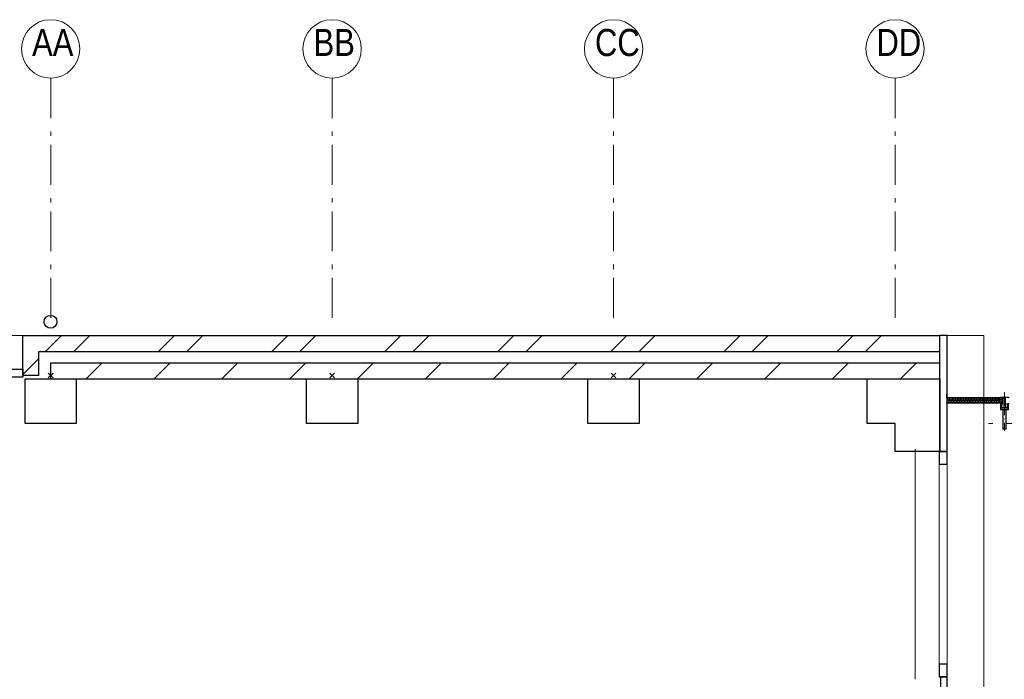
# Model space of a CAD drawing. Header units: millimetres. Extents: x 45699 to 251499, y 244 to 86446.
# Tile 181 of 240: x 212151 to 218308, y 50080 to 54205. Entities that reach past the tile are written whole.
import ezdxf

# ---------------------------------------------------------------- set-up
doc = ezdxf.new("R2010")
doc.units = ezdxf.units.MM
doc.header["$LTSCALE"] = 400
doc.header["$PDMODE"] = 3
doc.header["$PDSIZE"] = 15
for name, pattern in [('STYLE_06', [1.041641, 0.625, -0.208282, 0.069427, -0.138931]), ('STYLE_15', [0.240945, 0.11811, -0.059055, 0.004724, -0.059055]), ('STYLE_16', [0.177165, 0.11811, -0.059055])]:
    doc.linetypes.add(name, pattern=pattern)
for name, color, linetype, lineweight in [('Buitenkozijnen', 140, 'Continuous', 15), ('kozijnen', 140, 'Continuous', 15), ('mat-baksteen', 5, 'Continuous', 25), ('mat-beton (ihwg)', 5, 'Continuous', 25), ('mat-kalkzandsteen', 5, 'Continuous', 25), ('mat-staal_zink', 140, 'Continuous', 15), ('None', 7, 'Continuous', 9)]:
    doc.layers.add(name, color=color, linetype=linetype, lineweight=lineweight)
doc.styles.add('Arial Narrow', font='ARIALN.TTF', dxfattribs={"height": 222.25})

# ---------------------------------------------------------------- blocks, each defined once
blk = doc.blocks.new('Kolom 280x320')
at = {"layer": 'mat-beton (ihwg)', "lineweight": 25}
blk.add_lwpolyline([(-300, 160), (-20, 160), (-20, -160), (-300, -160)], close=True, dxfattribs=at)
at = {"layer": 'None', "color": 92, "linetype": 'Continuous', "lineweight": 5}
blk.add_point((0, 0), dxfattribs=at)
blk = doc.blocks.new('*X1069')
at = {"layer": 'None', "lineweight": 9}
blk.add_line((23286.1, 8436.8), (23386.1, 8536.8), dxfattribs=at)
blk = doc.blocks.new('*X1070')
at = {"layer": 'None', "lineweight": 9}
for p, q in [((23683.5, 8410), (23783.5, 8510)), ((24107.8, 8410), (24207.8, 8510)), ((24532, 8410), (24632, 8510)), ((24956.3, 8410), (25056.3, 8510)), ((25380.6, 8410), (25480.6, 8510)), ((25804.8, 8410), (25904.8, 8510)), ((26229.1, 8410), (26329.1, 8510)), ((26653.4, 8410), (26753.4, 8510)), ((27077.6, 8410), (27177.6, 8510)), ((27501.9, 8410), (27601.9, 8510)), ((27926.1, 8410), (28026.1, 8510)), ((28350.4, 8410), (28450.4, 8510)), ((28774.7, 8410), (28874.7, 8510))]:
    blk.add_line(p, q, dxfattribs=at)
blk = doc.blocks.new('*X1071')
at = {"layer": 'None', "lineweight": 9}
for p, q in [((23429.2, 8580), (23529.2, 8680)), ((23605.6, 8580), (23705.6, 8680)), ((24136.3, 8580), (24236.3, 8680)), ((24312.7, 8580), (24412.7, 8680)), ((24843.5, 8580), (24943.5, 8680)), ((25019.8, 8580), (25119.8, 8680)), ((25550.6, 8580), (25650.6, 8680)), ((25727, 8580), (25827, 8680)), ((26257.7, 8580), (26357.7, 8680)), ((26434.1, 8580), (26534.1, 8680)), ((26964.8, 8580), (27064.8, 8680)), ((27141.2, 8580), (27241.2, 8680)), ((27671.9, 8580), (27771.9, 8680)), ((27848.3, 8580), (27948.3, 8680)), ((28379, 8580), (28479, 8680)), ((28555.4, 8580), (28655.4, 8680))]:
    blk.add_line(p, q, dxfattribs=at)
blk = doc.blocks.new('*U1092')
at = {"layer": 'Buitenkozijnen', "lineweight": 15}
for p, q in [((-10, 0), (-10, -1960)), ((-10, 0), (40, 0)), ((40, 0), (40, -1960)), ((-10, -1960), (40, -1960))]:
    blk.add_line(p, q, dxfattribs=at)
blk = doc.blocks.new('Gevelpui best 1960')
at = {"layer": 'Buitenkozijnen', "color": 43, "lineweight": 9}
blk.add_line((250, 0), (250, -1960), dxfattribs=at)
at = {"layer": 'Buitenkozijnen', "color": 92, "lineweight": 25}
for points in [[(-10, 0), (40, 0), (40, -80), (-10, -80)], [(-10, -1880), (40, -1880), (40, -1960), (-10, -1960)]]:
    blk.add_lwpolyline(points, close=True, dxfattribs=at)
at = {"layer": 'Buitenkozijnen'}
blk.add_blockref('*U1092', (0, 0), dxfattribs=at)
blk = doc.blocks.new('HWA')
at = {"layer": 'None', "color": 92, "linetype": 'Continuous', "lineweight": 25}
blk.add_circle((0, -74), 40, dxfattribs=at)
blk = doc.blocks.new('Gevelpui best 1410 (2D)')
at = {"layer": 'Buitenkozijnen', "lineweight": 15}
for p, q in [((-260, 0), (-260, -1410)), ((-260, 0), (-210, 0)), ((-210, 0), (-210, -1410)), ((-260, -1410), (-210, -1410))]:
    blk.add_line(p, q, dxfattribs=at)
at = {"layer": 'Buitenkozijnen', "color": 92, "lineweight": 25}
for points in [[(-260, 0), (-210, 0), (-210, -80), (-260, -80)], [(-260, -1330), (-210, -1330), (-210, -1410), (-260, -1410)]]:
    blk.add_lwpolyline(points, close=True, dxfattribs=at)
at = {"layer": 'None', "color": 43, "linetype": 'Continuous', "lineweight": 9}
blk.add_line((-410, 15), (-410, -1425), dxfattribs=at)
blk = doc.blocks.new('*U1566')
at = {"layer": 'None', "color": 8, "lineweight": 5}
for p, q in [((29393.6, 8290.3), (29412.6, 8260)), ((29412.6, 8290.3), (29393.6, 8260))]:
    blk.add_line(p, q, dxfattribs=at)
at = {"layer": 'None', "color": 43, "lineweight": 9}
blk.add_lwpolyline([(29393.6, 8290.3), (29412.6, 8290.3), (29412.6, 8260), (29393.6, 8260)], close=True, dxfattribs=at)
blk = doc.blocks.new('*U1567')
at = {"layer": 'None', "color": 8, "linetype": 'Continuous', "lineweight": 5, "flags": 128}
blk.add_lwpolyline([(0, 0, 0.463138), (4.2, 4.9), (0.8, 25.1, -0.463138), (5, 30, -0.463138), (9.1, 25.1), (5.8, 4.9, 0.463138), (9.9, 0, 0.463138), (14.1, 4.9), (10.7, 25.1, -0.463138), (14.9, 30, -0.463138), (19.1, 25.1), (15.7, 4.9, 0.463138), (19.9, 0, 0.463138), (24, 4.9), (20.7, 25.1, -0.463138), (24.8, 30, -0.463138), (29, 25.1), (25.7, 4.9, 0.463138), (29.8, 0, 0.463138), (34, 4.9), (30.6, 25.1, -0.463138), (34.8, 30, -0.463138), (38.9, 25.1), (35.6, 4.9, 0.463138), (39.7, 0, 0.463138), (43.9, 4.9), (40.6, 25.1, -0.463138), (44.7, 30, -0.463138), (48.9, 25.1), (45.5, 4.9, 0.463138), (49.7, 0, 0.463138), (53.8, 4.9), (50.5, 25.1, -0.463138), (54.6, 30, -0.463138), (58.8, 25.1), (55.5, 4.9, 0.463138), (59.6, 0, 0.463138), (63.8, 4.9), (60.4, 25.1, -0.463138), (64.6, 30, -0.463138), (68.7, 25.1), (65.4, 4.9, 0.463138), (69.5, 0, 0.463138), (73.7, 4.9), (70.4, 25.1, -0.463138), (74.5, 30, -0.463138), (78.7, 25.1), (75.3, 4.9, 0.463138), (79.5, 0, 0.463138), (83.6, 4.9), (80.3, 25.1, -0.463138), (84.5, 30, -0.463138), (88.6, 25.1), (85.3, 4.9, 0.463138), (89.4, 0, 0.463138), (93.6, 4.9), (90.2, 25.1, -0.463138), (94.4, 30, -0.463138), (98.5, 25.1), (95.2, 4.9, 0.463138), (99.4, 0, 0.463138), (103.5, 4.9), (100.2, 25.1, -0.463138), (104.3, 30, -0.463138), (108.5, 25.1), (105.1, 4.9, 0.463138), (109.3, 0, 0.463138), (113.4, 4.9), (110.1, 25.1, -0.463138), (114.3, 30, -0.463138), (118.4, 25.1), (115.1, 4.9, 0.463138), (119.2, 0, 0.463138), (123.4, 4.9), (120, 25.1, -0.463138), (124.2, 30, -0.463138), (128.4, 25.1), (125, 4.9, 0.463138), (129.2, 0, 0.463138), (133.3, 4.9), (130, 25.1, -0.463138), (134.1, 30, -0.463138), (138.3, 25.1), (134.9, 4.9, 0.463138), (139.1, 0, 0.463138), (143.3, 4.9), (139.9, 25.1, -0.463138), (144.1, 30, -0.463138), (148.2, 25.1), (144.9, 4.9, 0.463138), (149, 0, 0.463138), (153.2, 4.9), (149.8, 25.1, -0.463138), (154, 30, -0.463138), (158.2, 25.1), (154.8, 4.9, 0.463138), (159, 0, 0.463138), (163.1, 4.9), (159.8, 25.1, -0.463138), (163.9, 30, -0.463138), (168.1, 25.1), (164.7, 4.9, 0.463138), (168.9, 0, 0.463138), (173.1, 4.9), (169.7, 25.1, -0.463138), (173.9, 30, -0.463138), (178, 25.1), (174.7, 4.9, 0.463138), (178.8, 0, 0.463138), (183, 4.9), (179.7, 25.1, -0.463138), (183.8, 30, -0.463138), (188, 25.1), (184.6, 4.9, 0.463138), (188.8, 0, 0.463138), (192.9, 4.9), (189.6, 25.1, -0.463138), (193.7, 30, -0.463138), (197.9, 25.1), (194.6, 4.9, 0.463138), (198.7, 0, 0.463138), (202.9, 4.9), (199.5, 25.1, -0.463138), (203.7, 30, -0.463138), (207.8, 25.1), (204.5, 4.9, 0.463138), (208.6, 0, 0.463138), (212.8, 4.9), (209.5, 25.1, -0.463138), (213.6, 30, -0.463138), (217.8, 25.1), (214.4, 4.9, 0.463138), (218.6, 0, 0.463138), (222.7, 4.9), (219.4, 25.1, -0.463138), (223.6, 30, -0.463138), (227.7, 25.1), (224.4, 4.9, 0.463138), (228.5, 0, 0.463138), (232.7, 4.9), (229.3, 25.1, -0.463138), (233.5, 30, -0.463138), (237.6, 25.1), (234.3, 4.9, 0.463138), (238.5, 0, 0.463138), (242.6, 4.9), (239.3, 25.1, -0.463138), (243.4, 30, -0.463138), (247.6, 25.1), (244.2, 4.9, 0.463138), (248.4, 0, 0.463138), (252.5, 4.9), (249.2, 25.1, -0.463138), (253.4, 30, -0.463138), (257.5, 25.1), (254.2, 4.9, 0.463138), (258.3, 0, 0.463138), (262.5, 4.9), (259.1, 25.1, -0.463138), (263.3, 30, -0.463138), (267.5, 25.1), (264.1, 4.9, 0.463138), (268.3, 0, 0.463138), (272.4, 4.9), (269.1, 25.1, -0.463138), (273.2, 30, -0.463138), (277.4, 25.1), (274, 4.9, 0.463138), (278.2, 0, 0.463138), (282.4, 4.9), (279, 25.1, -0.463138), (283.2, 30, -0.463138), (287.3, 25.1), (284, 4.9, 0.463138), (288.1, 0, 0.463138), (292.3, 4.9), (288.9, 25.1, -0.463138), (293.1, 30, -0.463138), (297.3, 25.1), (293.9, 4.9, 0.463138), (298.1, 0, 0.463138), (302.2, 4.9), (298.9, 25.1, -0.463138), (303, 30, -0.463138), (307.2, 25.1), (303.8, 4.9, 0.463138), (308, 0, 0.463138), (312.2, 4.9), (308.8, 25.1, -0.463138), (313, 30, -0.463138), (317.1, 25.1), (313.8, 4.9, 0.463138), (317.9, 0, 0.463138), (322.1, 4.9), (318.8, 25.1, -0.463138), (322.9, 30, -0.463138), (327.1, 25.1), (323.7, 4.9, 0.463138), (327.9, 0, 0.463138)], format="xyb", dxfattribs=at)
blk = doc.blocks.new('*U497')
at = {"layer": 'None', "color": 8, "lineweight": 5, "flags": 128}
for points in [[(-5, -154.3), (-5, -154.3, 0.414214), (-5.5, -154.8), (-5.5, -172.5), (-5.5, -172.5, 0.414214), (-5, -173), (-4, -173), (-4, -173, 0.414214), (-3.5, -172.5), (-3.5, -172.5, 0.414214), (-4, -172), (-4.5, -172), (-4.5, -168.8), (-4.5, -168.8, -0.414214), (-4, -168.3), (-2.7, -168.3), (-2.7, -168.3, 0.221695), (-1.9, -167.9), (-0.8, -166.5), (-0.8, -166.5, -0.466308), (0.8, -166.5), (2, -167.9), (2, -167.9, 0.221695), (2.7, -168.3), (4, -168.3), (4, -168.3, -0.414214), (4.5, -168.8), (4.5, -172), (4, -172), (4, -172, 0.414214), (3.5, -172.5), (3.5, -172.5, 0.414214), (4, -173), (5, -173), (5, -173, 0.414214), (5.5, -172.5), (5.5, -154.8), (5.5, -154.8, 0.414214), (5, -154.3), (4.7, -154.3), (4.7, -155), (4.7, -155, -0.414214), (4.4, -155.3), (4.1, -155.3), (4.1, -155.3, -0.414214), (3.3, -154.5), (3.3, -150.6), (3.3, -150.6, -0.414214), (4.1, -149.8), (4.4, -149.8), (4.4, -149.8, -0.414214), (4.7, -150.1), (4.7, -150.8), (5, -150.8), (5, -150.8, 0.414214), (5.5, -150.3), (5.5, -137.6), (5.5, -137.6, 0.351868), (5.3, -137.3), (5.3, -137.3, 0.351868), (4.9, -137.5), (4.1, -139.2), (4.1, -139.2, 0.314902), (4.2, -139.4), (4.5, -139.7), (4.5, -139.7, -0.198912), (4.5, -139.9), (4.5, -140.1), (4.5, -140.1, -0.198912), (4.5, -140.3), (4.2, -140.6), (4.2, -140.6, 0.414214), (4.2, -140.8), (4.5, -141.1), (4.5, -141.1, -0.198912), (4.5, -141.3), (4.5, -141.5), (4.5, -141.5, -0.198912), (4.5, -141.7), (4.2, -142), (4.2, -142, 0.414214), (4.2, -142.2), (4.5, -142.5), (4.5, -142.5, -0.198912), (4.5, -142.7), (4.5, -143.2), (4.5, -143.2, -0.087489), (4.5, -143.3), (4.2, -144.1), (4.2, -148.5), (4.2, -148.5, -0.414214), (3.9, -148.8), (-3.9, -148.8), (-3.9, -148.8, -0.414214), (-4.2, -148.5), (-4.2, -144.1), (-4.5, -143.3), (-4.5, -143.3, -0.087489), (-4.5, -143.2), (-4.5, -142.7), (-4.5, -142.7, -0.198912), (-4.4, -142.5), (-4.1, -142.2), (-4.1, -142.2, 0.414214), (-4.1, -142), (-4.4, -141.7), (-4.4, -141.7, -0.198912), (-4.5, -141.5), (-4.5, -141.3), (-4.5, -141.3, -0.198912), (-4.4, -141.1), (-4.1, -140.8), (-4.1, -140.8, 0.414214), (-4.1, -140.6), (-4.4, -140.3), (-4.4, -140.3, -0.198912), (-4.5, -140.1), (-4.5, -139.9), (-4.5, -139.9, -0.198912), (-4.4, -139.7), (-4.1, -139.4), (-4.1, -139.4, 0.314902), (-4.1, -139.2), (-4.9, -137.5), (-4.9, -137.5, 0.351868), (-5.3, -137.3), (-5.3, -137.3, 0.351868), (-5.5, -137.6), (-5.5, -150.3), (-5.5, -150.3, 0.414214), (-5, -150.8), (-4.7, -150.8), (-4.7, -150.1), (-4.7, -150.1, -0.414214), (-4.4, -149.8), (-4.1, -149.8), (-4.1, -149.8, -0.414214), (-3.3, -150.6), (-3.3, -154.5), (-3.3, -154.5, -0.414214), (-4.1, -155.3), (-4.4, -155.3), (-4.4, -155.3, -0.414214), (-4.7, -155), (-4.7, -154.3)], [(-4.5, -161.7, -0.414214), (-4, -161.2), (-2.7, -161.2), (-2.7, -161.2, 0.414214), (-2.5, -161), (-2.5, -160.4), (-2.5, -160.4, 0.414214), (-2.7, -160.2), (-4, -160.2), (-4, -160.2, -0.414214), (-4.5, -159.7), (-4.5, -156.8), (-4.5, -156.8, -0.414214), (-4, -156.3), (4, -156.3), (4, -156.3, -0.414214), (4.5, -156.8), (4.5, -159.7), (4.5, -159.7, -0.414214), (4, -160.2), (2.7, -160.2), (2.7, -160.2, 0.414214), (2.5, -160.4), (2.5, -161), (2.5, -161, 0.414214), (2.7, -161.2), (4, -161.2), (4, -161.2, -0.414214), (4.5, -161.7), (4.5, -166.8), (4.5, -166.8, -0.414214), (4, -167.3), (3, -167.3), (3, -167.3, -0.221695), (2.6, -167.1), (1.5, -165.9), (1.5, -165.9, 0.466308), (-1.5, -165.9), (-2.6, -167.1), (-2.6, -167.1, -0.221695), (-2.9, -167.3), (-4, -167.3), (-4, -167.3, -0.414214), (-4.5, -166.8), (-4.5, -161.7)], [(-1.8, -149.8, 0.414214), (-2.3, -150.3), (-2.3, -155.1), (-2.3, -155.1, 0.414214), (-2.1, -155.3), (2.1, -155.3), (2.1, -155.3, 0.414214), (2.3, -155.1), (2.3, -150.3), (2.3, -150.3, 0.414214), (1.8, -149.8), (-1.8, -149.8)]]:
    blk.add_lwpolyline(points, format="xyb", close=True, dxfattribs=at)
blk = doc.blocks.new('*U498')
at = {"layer": 'None', "color": 8, "lineweight": 5, "flags": 128}
for points in [[(-13.5, -182.8), (-13.5, -181.9), (-14.5, -181.1), (-14.5, -181.1, 0.36397), (-14.9, -181.1), (-14.9, -181.1), (-15.4, -181.5), (-15.4, -181.5, -0.36397), (-15.8, -181.5), (-15.8, -181.5), (-16.3, -181.1), (-16.3, -181.1, 0.36397), (-16.7, -181.1), (-16.7, -181.1), (-17.2, -181.5), (-17.2, -181.5, -0.36397), (-17.6, -181.5), (-17.6, -181.5), (-18.1, -181.1), (-18.1, -181.1, 0.36397), (-18.5, -181.1), (-18.5, -181.1), (-19, -181.5), (-19, -181.5, -0.36397), (-19.4, -181.5), (-19.4, -181.5), (-19.9, -181.1), (-19.9, -181.1, 0.36397), (-20.3, -181.1), (-20.3, -181.1), (-20.8, -181.5), (-20.8, -181.5, -0.36397), (-21.2, -181.5), (-21.2, -181.5), (-21.7, -181.1), (-21.7, -181.1, 0.36397), (-22.1, -181.1), (-22.1, -181.1), (-22.4, -181.3), (-23.2, -181.3), (-23.5, -181.1), (-23.5, -181.1, 0.36397), (-23.9, -181.1), (-23.9, -181.1), (-24.2, -181.3), (-24.5, -181.3), (-24.5, -181.3, -0.267949), (-24.8, -181.2), (-24.8, -181.2), (-24.9, -180.9), (-24.9, -180.9, 0.339454), (-25.3, -180.7), (-25.3, -180.7, 0.339454), (-25.5, -181), (-25.5, -181), (-25.5, -184.4), (-25.5, -184.4, 0.414214), (-25.2, -184.7), (-25.2, -184.7), (-24.3, -184.7), (-24.3, -184.7, 0.414214), (-24, -184.4), (-24, -184.4), (-24, -182.7), (-24, -182.7, 0.236068), (-24.1, -182.5), (-24.1, -182.5), (-24.1, -182.5, -0.548276), (-24, -182.2), (-24, -182.2, -0.548276), (-23.8, -182.4), (-23.8, -182.4), (-23.8, -182.4, 0.250388), (-23.6, -182.3), (-23.6, -182.3), (-22.8, -182.3), (-22.8, -182.3, -0.414214), (-22.5, -182.6), (-22.5, -182.6), (-22.5, -183.3), (-22.5, -183.3, 0.414214), (-22.2, -183.6), (-22.2, -183.6), (-22, -183.6), (-22, -183.6, 0.131652), (-21.8, -183.5), (-21.8, -183.5), (-20.5, -182.8), (-13.5, -182.8)], [(-6, -180.7), (-6, -180.7, -0.388879), (-8.7, -183.2), (-8.7, -183.2), (-20.4, -183.2), (-21.6, -183.9), (-22.9, -183.9), (-22.9, -182.7), (-23.8, -182.7), (-23.8, -184.8), (23.8, -184.8), (23.8, -182.7), (22.9, -182.7), (22.9, -183.9), (21.7, -183.9), (20.4, -183.2), (8.7, -183.2), (8.7, -183.2, -0.388879), (6, -180.7), (6, -180.7), (5.3, -173.2), (2.5, -173.2), (2.5, -171.2), (-2.5, -171.2), (-2.5, -173.2), (-5.3, -173.2), (-6, -180.7)], [(13.5, -182.8), (13.5, -181.9), (14.5, -181.1), (14.5, -181.1, -0.36397), (14.9, -181.1), (14.9, -181.1), (15.4, -181.5), (15.4, -181.5, 0.36397), (15.8, -181.5), (15.8, -181.5), (16.3, -181.1), (16.3, -181.1, -0.36397), (16.7, -181.1), (16.7, -181.1), (17.2, -181.5), (17.2, -181.5, 0.36397), (17.6, -181.5), (17.6, -181.5), (18.1, -181.1), (18.1, -181.1, -0.36397), (18.5, -181.1), (18.5, -181.1), (19, -181.5), (19, -181.5, 0.36397), (19.4, -181.5), (19.4, -181.5), (19.9, -181.1), (19.9, -181.1, -0.36397), (20.3, -181.1), (20.3, -181.1), (20.8, -181.5), (20.8, -181.5, 0.36397), (21.2, -181.5), (21.2, -181.5), (21.7, -181.1), (21.7, -181.1, -0.36397), (22.1, -181.1), (22.1, -181.1), (22.4, -181.3), (23.2, -181.3), (23.5, -181.1), (23.5, -181.1, -0.36397), (23.9, -181.1), (23.9, -181.1), (24.2, -181.3), (24.5, -181.3), (24.5, -181.3, 0.267949), (24.8, -181.2), (24.8, -181.2), (25, -180.9), (25, -180.9, -0.339454), (25.3, -180.7), (25.3, -180.7, -0.339454), (25.5, -181), (25.5, -181), (25.5, -184.4), (25.5, -184.4, -0.414214), (25.2, -184.7), (25.2, -184.7), (24.3, -184.7), (24.3, -184.7, -0.414214), (24, -184.4), (24, -184.4), (24, -182.7), (24, -182.7, -0.236068), (24.1, -182.5), (24.1, -182.5), (24.1, -182.5, 0.548276), (24.1, -182.2), (24.1, -182.2, 0.548276), (23.9, -182.4), (23.9, -182.4), (23.9, -182.4, -0.250388), (23.6, -182.3), (23.6, -182.3), (22.8, -182.3), (22.8, -182.3, 0.414214), (22.5, -182.6), (22.5, -182.6), (22.5, -183.3), (22.5, -183.3, -0.414214), (22.2, -183.6), (22.2, -183.6), (22, -183.6), (22, -183.6, -0.131652), (21.8, -183.5), (21.8, -183.5), (20.5, -182.8), (13.5, -182.8)]]:
    blk.add_lwpolyline(points, format="xyb", close=True, dxfattribs=at)
blk = doc.blocks.new('verticale stijl 150x50 UV')
at = {"layer": 'None', "color": 8, "linetype": 'STYLE_15', "lineweight": 5}
blk.add_line((0, -216), (0, 35), dxfattribs=at)
at = {"layer": 'None', "color": 8, "lineweight": 5}
for p, q in [((-25.6, -142.7), (-25.6, -142.7)), ((-25.6, -144.4), (-25.6, -144.4)), ((-24.8, -133.4), (-24.8, -133.4)), ((-24.8, -134.2), (-24.8, -134.2)), ((-24.8, -135), (-24.8, -135)), ((-24.8, -135.8), (-24.8, -135.8)), ((-24.8, -136.6), (-24.8, -136.6)), ((-24.8, -137.4), (-24.8, -137.4)), ((-24.8, -138.3), (-24.8, -138.3)), ((-24.8, -139.1), (-24.8, -139.1)), ((-24.8, -139.9), (-24.8, -139.9)), ((-24.8, -140.7), (-24.8, -140.7)), ((-24.8, -141.5), (-24.8, -141.5)), ((-24.8, -142.3), (-24.8, -142.3)), ((-24.8, -143.1), (-24.8, -143.1)), ((-24.8, -144.8), (-24.8, -144.8)), ((-24, -133), (-24, -133)), ((-24, -133.8), (-24, -133.8)), ((-24, -134.6), (-24, -134.6)), ((-24, -135.4), (-24, -135.4)), ((-24, -136.2), (-24, -136.2)), ((-24, -137), (-24, -137)), ((-24, -137.9), (-24, -137.9)), ((-24, -138.7), (-24, -138.7)), ((-24, -139.5), (-24, -139.5)), ((-24, -140.3), (-24, -140.3)), ((-24, -141.1), (-24, -141.1)), ((-24, -141.9), (-24, -141.9)), ((-24, -142.7), (-24, -142.7)), ((-24, -144.4), (-24, -144.4)), ((-23.2, -133.4), (-23.2, -133.4)), ((-23.2, -134.2), (-23.2, -134.2)), ((-23.2, -135), (-23.2, -135)), ((-23.2, -135.8), (-23.2, -135.8)), ((-23.2, -136.6), (-23.2, -136.6)), ((-23.2, -137.4), (-23.2, -137.4)), ((-23.2, -138.3), (-23.2, -138.3)), ((-23.2, -139.1), (-23.2, -139.1)), ((-23.2, -139.9), (-23.2, -139.9)), ((-23.2, -140.7), (-23.2, -140.7)), ((-23.2, -141.5), (-23.2, -141.5)), ((-23.2, -144.8), (-23.2, -144.8)), ((-22.4, -133), (-22.4, -133)), ((-22.4, -133.8), (-22.4, -133.8)), ((-22.4, -134.6), (-22.4, -134.6)), ((-22.4, -140.3), (-22.4, -140.3)), ((-22.4, -141.1), (-22.4, -141.1)), ((-22.4, -144.4), (-22.4, -144.4)), ((-21.6, -126.9), (-21.6, -126.9)), ((-21.6, -127.7), (-21.6, -127.7)), ((-21.6, -128.5), (-21.6, -128.5)), ((-21.6, -129.3), (-21.6, -129.3)), ((-21.6, -130.1), (-21.6, -130.1)), ((-21.6, -130.9), (-21.6, -130.9)), ((-21.6, -131.8), (-21.6, -131.8)), ((-21.6, -132.6), (-21.6, -132.6)), ((-21.6, -133.4), (-21.6, -133.4)), ((-21.6, -134.2), (-21.6, -134.2)), ((-21.6, -135), (-21.6, -135)), ((-21.6, -139.9), (-21.6, -139.9)), ((-21.6, -140.7), (-21.6, -140.7)), ((-21.6, -141.5), (-21.6, -141.5)), ((-21.6, -144.8), (-21.6, -144.8)), ((-20.7, -126.5), (-20.7, -126.5)), ((-20.7, -128.9), (-20.7, -128.9)), ((-20.7, -129.7), (-20.7, -129.7)), ((-20.7, -130.5), (-20.7, -130.5)), ((-20.7, -131.4), (-20.7, -131.4)), ((-20.7, -132.2), (-20.7, -132.2)), ((-20.7, -133), (-20.7, -133)), ((-20.7, -133.8), (-20.7, -133.8)), ((-20.7, -134.6), (-20.7, -134.6)), ((-20.7, -135.4), (-20.7, -135.4)), ((-20.7, -136.2), (-20.7, -136.2)), ((-20.7, -137), (-20.7, -137)), ((-20.7, -137.9), (-20.7, -137.9)), ((-20.7, -138.7), (-20.7, -138.7)), ((-20.7, -139.5), (-20.7, -139.5)), ((-20.7, -140.3), (-20.7, -140.3)), ((-20.7, -141.1), (-20.7, -141.1)), ((-20.7, -144.4), (-20.7, -144.4)), ((-19.9, -126.1), (-19.9, -126.1)), ((-19.9, -130.1), (-19.9, -130.1)), ((-19.9, -130.9), (-19.9, -130.9)), ((-19.9, -131.8), (-19.9, -131.8)), ((-19.9, -132.6), (-19.9, -132.6)), ((-19.9, -133.4), (-19.9, -133.4)), ((-19.9, -134.2), (-19.9, -134.2)), ((-19.9, -135), (-19.9, -135)), ((-19.9, -135.8), (-19.9, -135.8)), ((-19.9, -136.6), (-19.9, -136.6)), ((-19.9, -137.4), (-19.9, -137.4)), ((-19.9, -138.3), (-19.9, -138.3)), ((-19.9, -139.1), (-19.9, -139.1)), ((-19.9, -139.9), (-19.9, -139.9)), ((-19.9, -140.7), (-19.9, -140.7)), ((-19.9, -141.5), (-19.9, -141.5)), ((-19.9, -142.3), (-19.9, -142.3)), ((-19.9, -143.1), (-19.9, -143.1)), ((-19.9, -143.9), (-19.9, -143.9)), ((-19.1, -126.5), (-19.1, -126.5)), ((-19.1, -127.3), (-19.1, -127.3)), ((-19.1, -128.9), (-19.1, -128.9)), ((-19.1, -129.7), (-19.1, -129.7)), ((-19.1, -130.5), (-19.1, -130.5)), ((-19.1, -131.4), (-19.1, -131.4)), ((-19.1, -132.2), (-19.1, -132.2)), ((-19.1, -133), (-19.1, -133)), ((-19.1, -133.8), (-19.1, -133.8)), ((-19.1, -134.6), (-19.1, -134.6)), ((-19.1, -140.3), (-19.1, -140.3)), ((-19.1, -141.1), (-19.1, -141.1)), ((-19.1, -141.9), (-19.1, -141.9)), ((-18.3, -127.7), (-18.3, -127.7)), ((-18.3, -128.5), (-18.3, -128.5)), ((-18.3, -129.3), (-18.3, -129.3)), ((-18.3, -133.4), (-18.3, -133.4)), ((-18.3, -134.2), (-18.3, -134.2)), ((-18.3, -135), (-18.3, -135)), ((-18.3, -139.9), (-18.3, -139.9)), ((-18.3, -140.7), (-18.3, -140.7)), ((-18.3, -141.5), (-18.3, -141.5)), ((-18.3, -142.3), (-18.3, -142.3)), ((-17.5, -133), (-17.5, -133)), ((-17.5, -133.8), (-17.5, -133.8)), ((-17.5, -134.6), (-17.5, -134.6)), ((-17.5, -135.4), (-17.5, -135.4)), ((-17.5, -136.2), (-17.5, -136.2)), ((-17.5, -137), (-17.5, -137)), ((-17.5, -137.9), (-17.5, -137.9)), ((-17.5, -138.7), (-17.5, -138.7)), ((-17.5, -139.5), (-17.5, -139.5)), ((-17.5, -140.3), (-17.5, -140.3)), ((-17.5, -141.1), (-17.5, -141.1)), ((-17.5, -141.9), (-17.5, -141.9)), ((-17.5, -142.7), (-17.5, -142.7)), ((-16.7, -133.4), (-16.7, -133.4)), ((-16.7, -134.2), (-16.7, -134.2)), ((-16.7, -135), (-16.7, -135)), ((-16.7, -135.8), (-16.7, -135.8)), ((-16.7, -136.6), (-16.7, -136.6)), ((-16.7, -137.4), (-16.7, -137.4)), ((-16.7, -138.3), (-16.7, -138.3)), ((-16.7, -139.1), (-16.7, -139.1)), ((-16.7, -139.9), (-16.7, -139.9)), ((-16.7, -140.7), (-16.7, -140.7)), ((-16.7, -141.5), (-16.7, -141.5)), ((-16.7, -142.3), (-16.7, -142.3)), ((-16.7, -143.1), (-16.7, -143.1)), ((-15.9, -141.1), (-15.9, -141.1)), ((-15.9, -141.9), (-15.9, -141.9)), ((-15.9, -142.7), (-15.9, -142.7)), ((-15.9, -144.4), (-15.9, -144.4)), ((-15.1, -142.3), (-15.1, -142.3)), ((-15.1, -143.1), (-15.1, -143.1)), ((-15.1, -143.9), (-15.1, -143.9)), ((-15.1, -144.8), (-15.1, -144.8)), ((-14.2, -141.9), (-14.2, -141.9)), ((-14.2, -142.7), (-14.2, -142.7)), ((-14.2, -143.5), (-14.2, -143.5)), ((-14.2, -144.4), (-14.2, -144.4)), ((-13.4, -143.1), (-13.4, -143.1)), ((-13.4, -143.9), (-13.4, -143.9))]:
    blk.add_line(p, q, dxfattribs=at)
at = {"layer": 'None', "color": 8, "linetype": 'STYLE_16', "lineweight": 5}
for p, q in [((-2.2, -155.1), (0, -154.5)), ((-2.2, -156.7), (-2.2, -155.1)), ((-1.5, -156.9), (-1.5, -155)), ((-1, -157), (-1, -155.1)), ((2.3, -155.1), (0, -154.5)), ((1, -157), (1, -155.1)), ((1.5, -156.9), (1.5, -155)), ((2.3, -156.7), (2.3, -155.1))]:
    blk.add_line(p, q, dxfattribs=at)
at = {"layer": 'None', "color": 8, "linetype": 'Continuous', "lineweight": 5, "flags": 128}
for points in [[(-10, 15.4), (10, 15.4), (10, -104.8), (25, -104.8), (25, -116.8), (-25, -116.8), (-25, -104.8), (-10, -104.8)], [(-8, 13.4), (-8, -104.8), (8, -104.8), (8, 13.4)], [(8, -106.8), (-8, -106.8), (-23, -106.8), (-23, -114.8), (23, -114.8), (23, -106.8)]]:
    blk.add_lwpolyline(points, close=True, dxfattribs=at)
at = {"layer": 'None', "color": 8, "lineweight": 5, "flags": 128}
for points in [[(25, -132.6), (25, -116.8), (23.1, -116.8), (-23.1, -116.8), (-25, -116.8), (-25, -132.6), (-22.1, -132.6), (-22.1, -128), (-22.6, -128), (-22.6, -126.6), (-22.1, -126.6), (-22.1, -124.7), (-21.9, -124.5), (-21.9, -120.3), (-21.9, -120.3, -0.414214), (-20.2, -118.6), (-20.1, -118.6), (-20.1, -118.6, -0.414214), (-18.4, -120.3), (-18.4, -124.5), (-18.2, -124.7), (-18.2, -126.6), (-17.7, -126.6), (-17.7, -128), (-18.2, -128), (-18.2, -132.6), (-16.3, -132.6), (-16.3, -119.8), (-16.3, -119.8, -0.414214), (-15.1, -118.6), (-15.1, -118.6), (-6.5, -118.6), (-6.5, -118.6, -0.414214), (-5.3, -119.8), (-5.3, -136.8), (-3.9, -136.8), (-3.9, -139.6), (-4.3, -140), (-3.9, -140.4), (-3.9, -141), (-4.3, -141.4), (-3.9, -141.8), (-3.9, -142.4), (-4.3, -142.8), (-3.9, -143.8), (-3.9, -148.6), (-2.2, -148.6), (-2.2, -137.8), (-2.2, -137.8, -0.414214), (0, -135.6), (0, -135.6), (0, -135.6, -0.414214), (2.2, -137.8), (2.2, -148.6), (3.9, -148.6), (3.9, -143.8), (4.3, -142.8), (3.9, -142.4), (3.9, -141.8), (4.3, -141.4), (3.9, -141), (3.9, -140.4), (4.3, -140), (3.9, -139.6), (3.9, -136.8), (5.4, -136.8), (5.4, -119.8), (5.4, -119.8, -0.414214), (6.6, -118.6), (6.6, -118.6), (15.1, -118.6), (15.1, -118.6, -0.414214), (16.3, -119.8), (16.3, -132.6), (18.2, -132.6), (18.2, -128), (17.7, -128), (17.7, -126.6), (18.2, -126.6), (18.2, -124.7), (18.5, -124.5), (18.5, -120.3), (18.5, -120.3, -0.414214), (20.2, -118.6), (20.2, -118.6), (20.2, -118.6, -0.414214), (21.9, -120.3), (21.9, -124.5), (22.1, -124.7), (22.1, -126.6), (22.6, -126.6), (22.6, -128), (22.1, -128), (22.1, -132.6)], [(-14.8, -144.8), (-14.8, -144.8, 0.390793), (-13.2, -143.5), (-13.2, -143.5, 0.390793), (-14.4, -141.8), (-14.4, -141.8, -0.352623), (-16, -139.9), (-16, -133.1), (-16, -133.1, 0.414214), (-16.3, -132.8), (-17.6, -132.8), (-18.1, -133), (-18.1, -133, -0.520293), (-18.3, -132.8), (-18.3, -130.1), (-18.2, -130), (-18.2, -128), (-18.2, -128, -0.577863), (-18.1, -127.7), (-18, -127.7), (-18, -127.7, 0.366605), (-17.7, -127.5), (-17.7, -127.5, 0.366605), (-17.9, -127.1), (-17.9, -127.1, -0.130834), (-19.2, -126.1), (-19.2, -126.1, 0.439074), (-20.7, -126.1), (-20.7, -126.1, -0.133252), (-22, -127.1), (-22, -127.1, 0.366605), (-22.2, -127.5), (-22.2, -127.5, 0.366605), (-21.9, -127.7), (-21.8, -127.7), (-21.8, -127.7, -0.577455), (-21.8, -128), (-21.8, -130), (-21.6, -130.1), (-21.6, -132.8), (-21.6, -132.8, -0.52048), (-21.9, -133), (-22.4, -132.8), (-24.7, -132.8), (-24.7, -132.8, 0.414214), (-25, -133.1), (-25, -140.9), (-25, -140.9, -0.255976), (-25.9, -142.6), (-25.9, -142.6, 0.749676), (-25.3, -144.8), (-21.2, -144.8), (-21.2, -144.8, 0.414214), (-19.2, -142.8), (-19.2, -142.8, -0.402808), (-18.7, -142.3), (-18.7, -142.3, -0.402808), (-18.2, -142.8), (-18.2, -142.8, 0.233259), (-18, -143.1), (-14.6, -143.6), (-14.6, -143.6, -0.419014), (-14.5, -143.7), (-14.5, -143.7, -0.419014), (-14.6, -143.8), (-16, -143.8), (-16, -143.8, 0.414214), (-16.5, -144.3), (-16.5, -144.3, 0.414214), (-16, -144.8)], [(-23.2, -141.6), (-23.2, -141.6, 0.418874), (-23.7, -142.1), (-23.7, -142.1, -0.396568), (-25.3, -143.4), (-25.3, -143.4, 0.437017), (-25.7, -143.7), (-25.7, -143.7, 0.437017), (-25.4, -144), (-21.9, -144), (-21.9, -144, 0.263556), (-20.2, -143), (-20.2, -143, 0.552342), (-20.8, -141.8)], [(-23, -135.9), (-23, -135.9, -0.414214), (-22.1, -135), (-22.1, -135, -0.414214), (-21.3, -135.9), (-21.3, -138.8), (-21.3, -138.8, -0.414214), (-22.1, -139.6), (-22.1, -139.6, -0.414214), (-23, -138.8)], [(-21, -127.8, -0.29188), (-20.8, -127.3), (-20.3, -126.9), (-20.3, -126.9, -0.344328), (-19.7, -126.9), (-19.2, -127.3), (-19.2, -127.3, -0.29188), (-19, -127.8), (-19.4, -129.5), (-19.4, -129.5, -0.348796), (-20, -130), (-20, -130, -0.348796), (-20.6, -129.5), (-21, -127.8)], [(-18.8, -139.6, -0.414214), (-19.7, -138.8), (-19.7, -135.9), (-19.7, -135.9, -0.414214), (-18.8, -135), (-18.8, -135, -0.414214), (-18, -135.9), (-18, -138.8), (-18, -138.8, -0.414214), (-18.8, -139.6)], [(0, -157.1), (0, -157.1, -0.163834), (-4.3, -155.6), (-4.3, -155.6), (-4.3, -155.6, -0.234469), (-4.7, -154.8), (-4.7, -154.8), (-4.7, -153.6), (4.8, -153.6), (4.8, -154.8), (4.8, -154.8, -0.234469), (4.4, -155.6), (4.4, -155.6), (4.4, -155.6, -0.163834), (0, -157.1), (0, -157.1)], [(14.8, -144.8), (14.8, -144.8, -0.390793), (13.3, -143.5), (13.3, -143.5, -0.390793), (14.4, -141.8), (14.4, -141.8, 0.352623), (16, -139.9), (16, -133.1), (16, -133.1, -0.414214), (16.3, -132.8), (17.6, -132.8), (18.1, -133), (18.1, -133, 0.520293), (18.4, -132.8), (18.4, -130.1), (18.2, -130), (18.2, -128), (18.2, -128, 0.577863), (18.2, -127.7), (18.1, -127.7), (18.1, -127.7, -0.366605), (17.8, -127.5), (17.8, -127.5, -0.366605), (18, -127.1), (18, -127.1, 0.130834), (19.3, -126.1), (19.3, -126.1, -0.439074), (20.7, -126.1), (20.7, -126.1, 0.133252), (22.1, -127.1), (22.1, -127.1, -0.366605), (22.3, -127.5), (22.3, -127.5, -0.366605), (22, -127.7), (21.9, -127.7), (21.9, -127.7, 0.577455), (21.8, -128), (21.8, -130), (21.7, -130.1), (21.7, -132.8), (21.7, -132.8, 0.52048), (21.9, -133), (22.4, -132.8), (24.7, -132.8), (24.7, -132.8, -0.414214), (25, -133.1), (25, -140.9), (25, -140.9, 0.255976), (25.9, -142.6), (25.9, -142.6, -0.749676), (25.3, -144.8), (21.2, -144.8), (21.2, -144.8, -0.414214), (19.2, -142.8), (19.2, -142.8, 0.402808), (18.7, -142.3), (18.7, -142.3, 0.402808), (18.2, -142.8), (18.2, -142.8, -0.233259), (18, -143.1), (14.6, -143.6), (14.6, -143.6, 0.419014), (14.5, -143.7), (14.5, -143.7, 0.419014), (14.6, -143.8), (16, -143.8), (16, -143.8, -0.414214), (16.5, -144.3), (16.5, -144.3, -0.414214), (16, -144.8)], [(18.9, -139.6, 0.414214), (19.7, -138.8), (19.7, -135.9), (19.7, -135.9, 0.414214), (18.9, -135), (18.9, -135, 0.414214), (18, -135.9), (18, -138.8), (18, -138.8, 0.414214), (18.9, -139.6)], [(21, -127.8, 0.29188), (20.8, -127.3), (20.3, -126.9), (20.3, -126.9, 0.344328), (19.7, -126.9), (19.2, -127.3), (19.2, -127.3, 0.29188), (19, -127.8), (19.4, -129.5), (19.4, -129.5, 0.348796), (20, -130), (20, -130, 0.348796), (20.6, -129.5), (21, -127.8)], [(23.2, -141.6), (23.2, -141.6, -0.418874), (23.7, -142.1), (23.7, -142.1, 0.396568), (25.3, -143.4), (25.3, -143.4, -0.437017), (25.7, -143.7), (25.7, -143.7, -0.437017), (25.4, -144), (21.9, -144), (21.9, -144, -0.263556), (20.2, -143), (20.2, -143, -0.552342), (20.8, -141.8)], [(23, -135.9), (23, -135.9, 0.414214), (22.2, -135), (22.2, -135, 0.414214), (21.3, -135.9), (21.3, -138.8), (21.3, -138.8, 0.414214), (22.2, -139.6), (22.2, -139.6, 0.414214), (23, -138.8)]]:
    blk.add_lwpolyline(points, format="xyb", close=True, dxfattribs=at)
blk.add_lwpolyline([(4, -118.6), (4, -134.3), (-4, -134.3), (-4, -118.6)], close=True, dxfattribs=at)
at = {"layer": 'None', "color": 8, "linetype": 'STYLE_16', "lineweight": 5}
for centre, radius, start, end in [((-1.6, -158.4), 3.38, 79.33567, 100.66433), ((0, -163.2), 8.16, 82.95849, 97.04151), ((0, -160.4), 3.5, 73.41492, 106.58508), ((1.6, -158.4), 3.38, 79.33567, 100.66433)]:
    blk.add_arc(centre, radius, start, end, dxfattribs=at)
at = {"layer": 'None', "color": 7}
for name in ['*U498', '*U497']:
    blk.add_blockref(name, (0, 0), dxfattribs=at)
blk = doc.blocks.new('*U1582')
at = {"layer": 'mat-staal_zink', "lineweight": 15}
for points in [[(29412.6, 8293.3), (29066.1, 8293.3), (29066.1, 8313.3), (29063.1, 8313.3), (29063.1, 8290.3), (29412.6, 8290.3)], [(29412.6, 8260), (29063.1, 8260), (29063.1, 8257), (29412.6, 8257)]]:
    blk.add_lwpolyline(points, close=True, dxfattribs=at)
at = {"layer": 'mat-kalkzandsteen', "color": 7, "xscale": -1, "rotation": 180}
blk.add_blockref('verticale stijl 150x50 UV', (29426.1, 8110.4), dxfattribs=at)
at = {"layer": 'None', "color": 8, "rotation": 179.9999999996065}
blk.add_blockref('*U1567', (29393.6, 8290.3), dxfattribs=at)
at = {"layer": 'None', "color": 7}
blk.add_blockref('*U1566', (0, 0), dxfattribs=at)

msp = doc.modelspace()

# ---------------------------------------------------------------- linework, layer by layer
at = {"layer": 'kozijnen', "color": 92, "lineweight": 25}
for points in [[(217903.4, 51505), (217949.4, 51505), (217949.4, 52230), (217903.4, 52230)], [(217909.4, 49745), (217949.4, 49745), (217949.4, 50095), (217909.4, 50095)]]:
    msp.add_lwpolyline(points, close=True, dxfattribs=at)
at = {"layer": 'kozijnen', "color": 43, "lineweight": 9, "flags": 128}
msp.add_lwpolyline([(217949.4, 48000), (218179.4, 48000), (218179.4, 52230), (217909.4, 52230)], dxfattribs=at)
at = {"layer": 'mat-baksteen', "lineweight": 25}
for p, q in [((212169.4, 51980), (212169.4, 52230)), ((212169.4, 52230), (217903.4, 52230)), ((212269.4, 51980), (212269.4, 52130)), ((212269.4, 52130), (217903.4, 52130)), ((212269.4, 51980), (212169.4, 51980))]:
    msp.add_line(p, q, dxfattribs=at)
at = {"layer": 'mat-beton (ihwg)', "lineweight": 25}
msp.add_lwpolyline([(217449.4, 51960), (217904.4, 51960), (217904.4, 51505), (217624.4, 51505), (217624.4, 51680), (217449.4, 51680)], close=True, dxfattribs=at)
at = {"layer": 'mat-kalkzandsteen', "lineweight": 25}
for p, q in [((212344.4, 52060), (217903.4, 52060)), ((212344.4, 51960), (212344.4, 52060)), ((212344.4, 51960), (217903.4, 51960))]:
    msp.add_line(p, q, dxfattribs=at)
at = {"layer": 'None', "color": 7, "linetype": 'STYLE_06', "lineweight": 9}
for p, q in [((212344.4, 53840), (212344.4, 52340)), ((214104.4, 53840), (214104.4, 52340)), ((215864.4, 53840), (215864.4, 52340)), ((217624.4, 53840), (217624.4, 52340)), ((219403, 51680), (218153, 51680)), ((219403, 51680), (218153, 51680))]:
    msp.add_line(p, q, dxfattribs=at)
at = {"layer": 'None', "color": 43, "linetype": 'Continuous', "lineweight": 9}
for centre in [(212344.4, 54022.6), (214104.4, 54022.6), (215864.4, 54022.6), (217624.4, 54022.6)]:
    msp.add_circle(centre, 182.6, dxfattribs=at)

# ---------------------------------------------------------------- block references
at = {"layer": 'Buitenkozijnen', "color": 7, "rotation": 90}
msp.add_blockref('Gevelpui best 1960', (210209.4, 51980), dxfattribs=at)
at = {"layer": 'kozijnen', "color": 7, "xscale": -1, "rotation": 180}
msp.add_blockref('Gevelpui best 1410 (2D)', (218159.4, 50095), dxfattribs=at)
msp.add_blockref('Gevelpui best 1410 (2D)', (218159.4, 50095), dxfattribs=at)
at = {"layer": 'mat-baksteen'}
for name in ['*X1071', '*X1069']:
    msp.add_blockref(name, (188883.4, 43550), dxfattribs=at)
at = {"layer": 'mat-beton (ihwg)', "color": 7}
msp.add_blockref('HWA', (212343.4, 52390), dxfattribs=at)
at = {"layer": 'mat-beton (ihwg)', "color": 7, "rotation": 90}
for p in [(212344.4, 51980), (214104.4, 51980), (215864.4, 51980)]:
    msp.add_blockref('Kolom 280x320', p, dxfattribs=at)
at = {"layer": 'mat-kalkzandsteen'}
msp.add_blockref('*X1070', (188883.4, 43550), dxfattribs=at)
at = {"layer": 'None', "color": 7}
msp.add_blockref('*U1582', (188883.4, 43550), dxfattribs=at)

# ---------------------------------------------------------------- texts
at = {"layer": 'None', "color": 8, "char_height": 169.33, "attachment_point": 1, "style": 'Arial Narrow'}
for s, insert in [('AA', (212228, 54147.5)), ('BB', (213988, 54147.5)), ('CC', (215748, 54147.5)), ('DD', (217508, 54147.5))]:
    msp.add_mtext(s, dxfattribs=dict(at, insert=insert))

doc.saveas('drawing.dxf')
